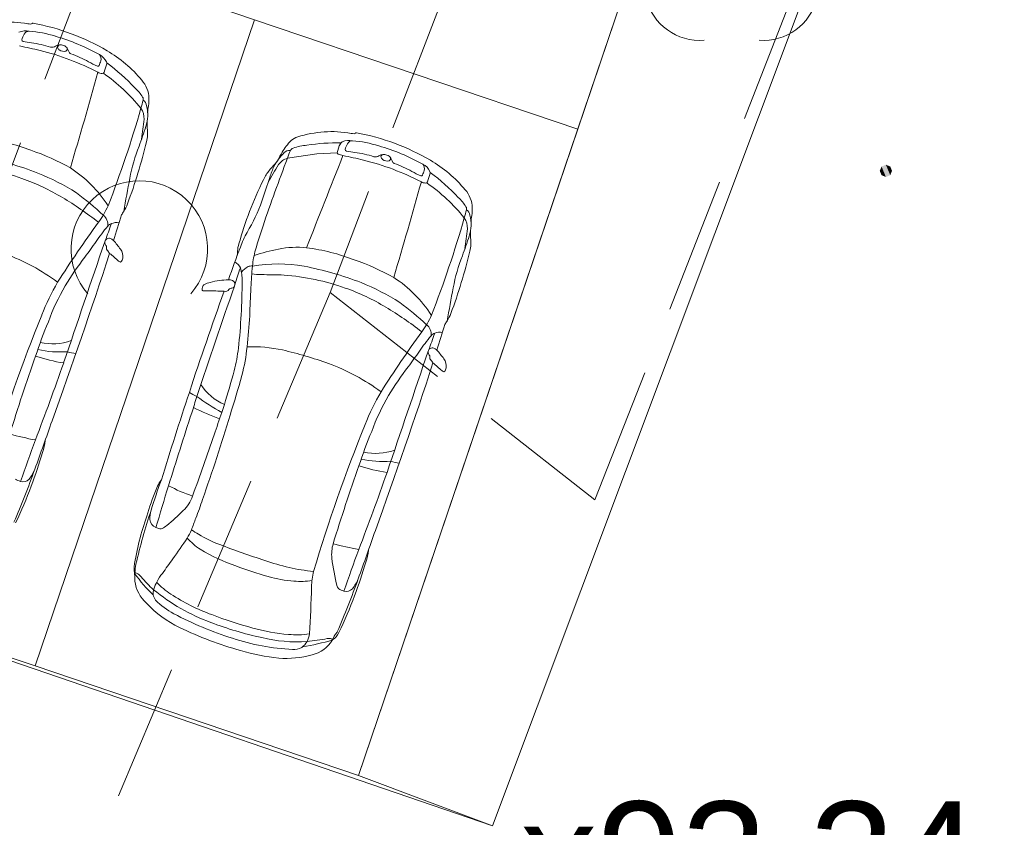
# Model space of a CAD drawing. Header units: metres. Extents: x 6541766 to 6542290, y 5894743 to 5895338.
# Tile 46 of 78: x 6541956.64 to 6541963.85, y 5895214.13 to 5895220.05. Entities that reach past the tile are written whole.
import ezdxf

# ---------------------------------------------------------------- set-up
doc = ezdxf.new("R2010")
doc.units = ezdxf.units.M
doc.linetypes.add('1.0_0.5', pattern=[1.5, 1, -0.5])
for name, color, linetype, lineweight in [('A-OPIS', 4, 'Continuous', 20), ('A-PZT', 4, 'Continuous', 9), ('IE - podklad', 8, 'Continuous', 9)]:
    doc.layers.add(name, color=color, linetype=linetype, lineweight=lineweight)
doc.layers.add('zadrzewienie  zakrzewienie', color=7, linetype='Continuous')
doc.styles.add('MtXpl_Arial37', font='arial.ttf', dxfattribs={"height": 0.2})

# ---------------------------------------------------------------- blocks, each defined once
blk = doc.blocks.new('blok - podklad szary rfqfqw')
at = {"color": 8, "linetype": 'ByBlock', "lineweight": 9}
for p, q in [((6541958.5983, 5895219.0322), (6541958.8144, 5895219.0653)), ((6541958.8144, 5895219.0653), (6541958.9623, 5895219.0727))]:
    blk.add_line(p, q, dxfattribs=at)
at = {"color": 8, "linetype": 'Continuous', "lineweight": 9}
for centre, radius, start, end in [((6541961.615, 5895220.296), 0.4, 193.221, 274.871), ((6541962.085, 5895220.296), 0.4, 265.129, 346.779), ((6541957.514, 5895218.367), 0.5, 318.85, 221.162)]:
    blk.add_arc(centre, radius, start, end, dxfattribs=at)
at = {"color": 8, "linetype": 'ByBlock', "lineweight": 9}
for centre, radius, start, end in [((6541956.5539, 5895219.2244), 0.806, 79.80576, 107.93425), ((6541956.734, 5895220.0135), 0.00831, 80.0944, 131.64394), ((6541956.6822, 5895219.8423), 0.1238, 77.97471, 113.74442), ((6541956.7072, 5895219.9208), 0.0425, 88.99579, 150.18463), ((6541956.7298, 5895220.2006), 0.1859, 259.70499, 266.69007), ((6541956.6425, 5895219.1172), 0.8487, 72.41689, 85.57581), ((6541956.7178, 5895220.0294), 0.0144, 274.97663, 317.74613), ((6541956.4417, 5895218.4026), 1.6455, 59.48385, 79.71641), ((6541956.6652, 5895219.8982), 0.0108, 174.49739, 263.72439), ((6541956.7657, 5895219.8822), 0.1125, 147.91706, 171.27031), ((6541956.8608, 5895220.864), 0.9961, 258.60685, 262.08905), ((6541956.4699, 5895218.4409), 1.546, 60.87977, 73.89084), ((6541955.1319, 5895212.6029), 7.4067, 77.08414, 78.27314), ((6541956.6388, 5895219.158), 0.7243, 71.89777, 83.27164), ((6541956.3086, 5895217.9151), 1.9662, 62.67295, 75.9051), ((6541956.8751, 5895219.8885), 0.0435, 255.04165, 305.55766), ((6541956.9352, 5895219.8004), 0.0632, 67.53453, 123.40724), ((6541956.9355, 5895219.8438), 0.02, 100.28788, 174.01906), ((6541956.9471, 5895219.8511), 0.0319, 189.56076, 232.01898), ((6541956.9593, 5895219.8663), 0.0514, 231.6454, 287.77938), ((6541956.9455, 5895219.8128), 0.048, 27.52786, 73.16338), ((6541956.97, 5895219.833), 0.0164, 287.7624, 27.75354), ((6541956.8373, 5895219.7516), 0.1722, 21.69566, 28.97128), ((6541957.0261, 5895219.8249), 0.0303, 198.60575, 245.04043), ((6541956.7932, 5895218.9913), 0.9599, 39.74002, 59.71982), ((6541956.6978, 5895218.9293), 0.9237, 61.24927, 70.02834), ((6541957.5051, 5895220.386), 0.7418, 240.70025, 246.2738), ((6541957.0527, 5895219.7896), 0.1835, 335.03809, 346.1035), ((6541957.167, 5895219.6857), 0.1194, 25.86571, 62.39629), ((6541957.1861, 5895219.761), 0.0473, 340.92986, 40.16325), ((6541957.2603, 5895219.7298), 0.0162, 342.94905, 29.60093), ((6541899.3445, 5895235.9742), 60.1219, 343.56261, 344.257182), ((6541957.2102, 5895219.7158), 0.00955, 247.91697, 337.56255), ((6541957.2496, 5895219.7335), 0.0812, 241.7979, 263.99463), ((6541957.2422, 5895219.6661), 0.0134, 265.40197, 349.93896), ((6541962.8807, 5895217.8191), 5.9201, 161.21938, 161.84487), ((6541956.4419, 5895218.5911), 1.4123, 42.60731, 53.77502), ((6541956.4624, 5895218.536), 1.369, 39.03669, 54.86273), ((6541957.3836, 5895219.4699), 0.2001, 0.47638, 42.42489), ((6541957.2799, 5895219.3192), 0.3042, 31.97924, 48.52548), ((6541953.1316, 5895220.6234), 4.5618, 344.41941, 345.19858), ((6541957.516, 5895219.4648), 0.0269, 345.46128, 35.41116), ((6541957.5108, 5895219.411), 0.0565, 6.56544, 56.41618), ((6541957.1943, 5895219.465), 0.3895, 352.90606, 0.96626), ((6541949.5317, 5895221.6936), 8.3171, 338.78882, 343.97899), ((6541957.4187, 5895219.325), 0.1297, 356.9947, 34.35047), ((6541957.2989, 5895219.3502), 0.2764, 342.17561, 14.09079), ((6541958.0559, 5895219.3349), 0.4822, 170.21349, 176.31256), ((6541953.6645, 5895219.716), 3.9041, 352.00469, 354.15219), ((6541957.8356, 5895219.2803), 0.2652, 174.43295, 186.0042), ((6541954.1315, 5895220.3764), 3.6058, 339.62234, 342.05725), ((6541957.3438, 5895219.2164), 0.2309, 344.25993, 9.01435), ((6541956.1699, 5895217.6611), 1.5319, 68.97699, 82.47028), ((6541958.9195, 5895218.8644), 0.4182, 134.78774, 149.36891), ((6541958.7081, 5895219.069), 0.1242, 106.31028, 132.08343), ((6541958.9214, 5895218.4214), 0.806, 79.80576, 107.93425), ((6541959.0497, 5895219.0393), 0.1238, 77.97471, 113.74442), ((6541959.0748, 5895219.1178), 0.0425, 88.99579, 150.18463), ((6541959.0973, 5895219.3976), 0.1859, 259.70499, 266.69007), ((6541959.0101, 5895218.3142), 0.8487, 72.41689, 85.57581), ((6541959.0853, 5895219.2264), 0.0144, 274.97663, 317.74613), ((6541959.1015, 5895219.2105), 0.00831, 80.0944, 131.64394), ((6541958.8092, 5895217.5996), 1.6455, 59.48385, 79.71641), ((6541956.154, 5895217.4356), 1.7494, 60.73325, 71.13871), ((6541953.8844, 5895220.0263), 3.7836, 339.46407, 346.66659), ((6541958.8479, 5895218.61), 1.4306, 159.07834, 168.8723), ((6541958.613, 5895219.0373), 0.0527, 81.86003, 140.53449), ((6541958.917, 5895218.9417), 0.3313, 153.52485, 164.14839), ((6541958.6531, 5895219.0716), 0.0372, 110.4707, 151.41505), ((6541958.7753, 5895218.714), 0.4151, 94.75597, 109.01206), ((6541958.9778, 5895217.6055), 1.5405, 89.50703, 98.84838), ((6541959.2204, 5895219.018), 0.2638, 152.90406, 168.03996), ((6541959.0156, 5895219.1227), 0.0338, 117.74854, 152.77186), ((6541959.0328, 5895219.0953), 0.0108, 174.49739, 263.72439), ((6541959.1332, 5895219.0792), 0.1125, 147.91706, 171.27031), ((6541959.2283, 5895220.061), 0.9961, 258.60685, 262.08905), ((6541958.8375, 5895217.638), 1.546, 60.87977, 73.89084), ((6541955.884, 5895216.6276), 2.4617, 68.8879, 79.02974), ((6541971.2794, 5895214.1794), 13.578, 159.05907, 161.27545), ((6541958.237, 5895219.2095), 0.348, 315.73634, 326.42545), ((6541958.8505, 5895218.7898), 0.3954, 134.71677, 152.01673), ((6541957.3783, 5895219.6771), 1.3248, 330.11566, 333.08915), ((6541958.6304, 5895218.9185), 0.1182, 105.76462, 145.2232), ((6542297.3974, 5895085.0686), 363.952, 158.399375, 158.513649), ((6541958.9711, 5895219.0716), 0.0088, 172.76704, 254.01963), ((6541959.1173, 5895219.4834), 0.4458, 250.52175, 255.38123), ((6541957.4994, 5895211.8), 7.4067, 77.08414, 78.27314), ((6541959.0064, 5895218.355), 0.7243, 71.89777, 83.27164), ((6541958.6761, 5895217.1122), 1.9662, 62.67295, 75.9051), ((6541959.2427, 5895219.0855), 0.0435, 255.04165, 305.55766), ((6541959.3028, 5895218.9974), 0.0632, 67.53453, 123.40724), ((6541959.3031, 5895219.0408), 0.02, 100.28788, 174.01906), ((6541959.3146, 5895219.0482), 0.0319, 189.56076, 232.01898), ((6541959.3269, 5895219.0633), 0.0514, 231.6454, 287.77938), ((6541959.313, 5895219.0099), 0.048, 27.52786, 73.16338), ((6541959.3375, 5895219.03), 0.0164, 287.7624, 27.75354), ((6541959.2049, 5895218.9486), 0.1722, 21.69566, 28.97128), ((6541959.1608, 5895218.1883), 0.9599, 39.74002, 59.71982), ((6541956.0596, 5895217.1905), 1.7952, 70.66658, 85.33197), ((6541956.5033, 5895218.1817), 0.9297, 32.7369, 57.03369), ((6541958.786, 5895218.6854), 0.411, 136.8307, 147.97407), ((6541959.9752, 5895218.0581), 1.7146, 147.24121, 152.34762), ((6541959.2598, 5895218.6263), 0.8349, 155.2904, 161.44166), ((6541959.3936, 5895219.022), 0.0303, 198.60575, 245.04043), ((6541959.0653, 5895218.1263), 0.9237, 61.24927, 70.02834), ((6541959.4203, 5895218.9866), 0.1835, 335.03809, 346.1035), ((6541959.5345, 5895218.8828), 0.1194, 25.86571, 62.39629), ((6541959.5536, 5895218.958), 0.0473, 340.92986, 40.16325), ((6541956.1084, 5895217.3463), 1.6322, 58.92177, 70.47071), ((6541956.0877, 5895217.2457), 1.812, 57.80073, 67.85565), ((6541973.4588, 5895215.8617), 16.2977, 169.30565, 170.17468), ((6541960.7937, 5895217.6979), 2.6466, 152.90426, 163.87467), ((6541953.9592, 5895220.2683), 4.7145, 340.81001, 343.02646), ((6541959.8727, 5895219.5831), 0.7418, 240.70025, 246.2738), ((6541959.5778, 5895218.9128), 0.00955, 247.91697, 337.56255), ((6541965.2482, 5895217.0161), 5.9201, 161.21938, 161.84487), ((6541959.6278, 5895218.9268), 0.0162, 342.94905, 29.60093), ((6541958.8094, 5895217.7881), 1.4123, 42.60731, 53.77502), ((6541901.712, 5895235.1713), 60.1219, 343.56261, 344.257182), ((6541959.6171, 5895218.9306), 0.0812, 241.7979, 263.99463), ((6541959.6097, 5895218.8631), 0.0134, 265.40197, 349.93896), ((6541958.83, 5895217.733), 1.369, 39.03669, 54.86273), ((6541959.7511, 5895218.6669), 0.2001, 0.47638, 42.42489), ((6541955.7435, 5895216.7089), 2.3664, 51.58307, 59.32106), ((6541955.5492, 5895216.772), 2.5081, 47.32532, 53.15329), ((6541959.6474, 5895218.5163), 0.3042, 31.97924, 48.52548), ((6541956.6702, 5895218.9646), 0.6759, 323.54987, 335.50896), ((6541957.2259, 5895218.7626), 0.2115, 325.49266, 342.48357), ((6541957.0386, 5895219.2277), 1.4644, 329.7245, 339.65808), ((6541955.4992, 5895219.8205), 4.5618, 344.41941, 345.19858), ((6541959.8836, 5895218.6618), 0.0269, 345.46128, 35.41116), ((6541959.8783, 5895218.608), 0.0565, 6.56544, 56.41618), ((6541959.5618, 5895218.662), 0.3895, 352.90606, 0.96626), ((6541957.1936, 5895218.5458), 0.0895, 352.91514, 51.54512), ((6541449.3471, 5895379.4807), 532.8968, 342.409089, 342.430217), ((6541957.4763, 5895218.5785), 0.0996, 139.79773, 157.51278), ((6541951.8992, 5895220.8907), 8.3171, 338.78882, 343.97899), ((6541959.7863, 5895218.5221), 0.1297, 356.9947, 34.35047), ((6541959.6664, 5895218.5472), 0.2764, 342.17561, 14.09079), ((6541960.4235, 5895218.532), 0.4822, 170.21349, 176.31256), ((6541964.5384, 5895213.2612), 9.042, 144.1012, 147.46043), ((6541958.3581, 5895217.6331), 1.4036, 140.02793, 145.81578), ((6541953.8435, 5895219.7358), 3.6618, 339.10083, 341.15823), ((6541957.3242, 5895218.5029), 0.0526, 106.73159, 142.69057), ((6541957.3487, 5895218.4597), 0.1015, 80.0491, 112.93363), ((6541963.7279, 5895216.7622), 5.597, 161.4995, 163.40944), ((6541956.032, 5895218.913), 3.9041, 352.00469, 354.15219), ((6541957.2884, 5895218.4151), 0.028, 120.7743, 215.92265), ((6541957.2918, 5895218.4199), 0.0261, 81.76075, 132.74621), ((6541957.2835, 5895218.39), 0.0571, 43.53701, 77.81505), ((6541958.8829, 5895218.1621), 0.6657, 150.54411, 160.86388), ((6541956.499, 5895219.5734), 3.6058, 339.62234, 342.05725), ((6541959.7113, 5895218.4134), 0.2309, 344.25993, 9.01435), ((6541960.2032, 5895218.4773), 0.2652, 174.43295, 186.0042), ((6542222.7483, 5895127.9148), 280.4904, 161.175516, 161.367053), ((6541954.6664, 5895220.1589), 3.0695, 322.92181, 325.53035), ((6541957.186, 5895218.3399), 0.099, 28.94297, 36.4132), ((6541957.2522, 5895218.3788), 0.0223, 349.21668, 23.71812), ((6541957.2966, 5895218.3717), 0.0227, 172.60312, 211.86016), ((6541956.7492, 5895217.9109), 0.7747, 36.01422, 42.00305), ((6541957.3023, 5895218.3119), 0.0916, 352.26065, 36.54557), ((6541963.8414, 5895216.2016), 5.9971, 158.6971, 161.12013), ((6541958.5214, 5895218.3293), 0.2895, 159.01072, 181.23986), ((6541958.8838, 5895216.6824), 1.7212, 101.77918, 107.9165), ((6541958.669, 5895217.6371), 0.743, 84.65373, 100.58975), ((6541958.5375, 5895216.8581), 1.5319, 68.97699, 82.47028), ((6541955.9822, 5895216.8525), 1.5781, 53.72549, 69.61769), ((6541917.7182, 5895231.2405), 41.629, 340.15378, 341.94072), ((6541958.8145, 5895216.9981), 2.1457, 142.36457, 149.18911), ((6541956.7119, 5895217.8981), 0.73, 36.80701, 39.23099), ((6541956.0136, 5895216.7695), 2.0243, 48.22482, 50.67506), ((6541957.355, 5895218.3023), 0.0381, 308.88812, 355.85933), ((6541959.064, 5895218.1725), 0.7249, 164.98927, 174.42739), ((6541956.2519, 5895219.2233), 3.7836, 339.46407, 346.66659), ((6541961.2154, 5895217.807), 1.4306, 159.07834, 168.8723), ((6541957.3938, 5895218.3144), 0.0473, 228.03488, 242.63096), ((6541957.3753, 5895218.2775), 0.00607, 238.26215, 307.2572), ((6541958.1707, 5895218.1923), 0.0912, 24.16037, 62.10183), ((6541959.9142, 5895217.6192), 1.769, 159.8141, 164.03209), ((6541957.9666, 5895218.145), 0.2995, 357.74661, 16.42663), ((6541958.3629, 5895218.1262), 0.1237, 115.18512, 145.04421), ((6541958.3366, 5895218.1714), 0.0718, 85.22645, 111.48359), ((6541960.8017, 5895217.9844), 2.4727, 173.99788, 177.68385), ((6541958.5265, 5895217.1136), 1.1442, 80.26424, 99.25275), ((6541958.2516, 5895215.8246), 2.4617, 68.8879, 79.02974), ((6541958.5215, 5895216.6326), 1.7494, 60.73325, 71.13871), ((6541958.4033, 5895218.5736), 0.394, 260.33764, 270.44027), ((6541958.2422, 5895203.3887), 14.7919, 88.71758, 89.36434), ((6541958.4272, 5895216.3876), 1.7952, 70.66658, 85.33197), ((6541958.8709, 5895217.3787), 0.9297, 32.7369, 57.03369), ((6541958.4272, 5895217.2488), 1.7468, 149.90273, 158.67823), ((6541958.274, 5895217.3253), 1.5138, 149.34823, 160.37246), ((6542011.8995, 5895199.3474), 56.8682, 160.75051, 161.61062), ((6541958.0166, 5895218.0755), 0.0425, 162.46603, 191.70985), ((6541958.0135, 5895218.0755), 0.0396, 125.4297, 161.152), ((6541958.0512, 5895218.002), 0.1219, 98.83084, 119.81536), ((6541958.146, 5895217.7276), 0.4108, 96.32248, 106.04398), ((6541958.1892, 5895217.5458), 0.5968, 92.14374, 98.52193), ((6541958.1698, 5895218.0711), 0.0711, 67.48119, 92.3639), ((6541958.1911, 5895218.0517), 0.0286, 89.60133, 136.7781), ((6541958.1852, 5895218.1078), 0.0281, 282.55525, 334.82722), ((6541958.1825, 5895218.1092), 0.0312, 334.53233, 62.10086), ((6541953.8881, 5895218.1225), 4.3778, 353.69075, 0.14003), ((6541963.8319, 5895217.7438), 5.5114, 176.45828, 178.60783), ((6541958.4759, 5895216.5433), 1.6322, 58.92177, 70.47071), ((6541958.4553, 5895216.4428), 1.812, 57.80073, 67.85565), ((6541975.8264, 5895215.0588), 16.2977, 169.30565, 170.17468), ((6541980.78, 5895209.8582), 24.0839, 160.09607, 161.95802), ((6541957.9808, 5895218.067), 0.00586, 181.65504, 275.78891), ((6541958.0216, 5895219.4037), 1.3431, 268.28748, 269.56141), ((6541958.0295, 5895216.4005), 1.6602, 86.36172, 90.62718), ((6541958.1439, 5895218.0864), 0.0304, 252.66881, 330.23322), ((6541958.111, 5895215.906), 2.3664, 51.58307, 59.32106), ((6541957.9168, 5895215.969), 2.5081, 47.32532, 53.15329), ((6541968.3233, 5895213.2259), 12.4292, 157.99016, 163.24734), ((6541953.9998, 5895218.138), 4.3302, 353.53814, 356.5543), ((6541959.0378, 5895218.1617), 0.6759, 323.54987, 335.50896), ((6541959.5935, 5895217.9597), 0.2115, 325.49266, 342.48357), ((6541959.3432, 5895216.7625), 2.7154, 156.7614, 162.42115), ((6541959.5611, 5895217.7428), 0.0895, 352.91514, 51.54512), ((6541451.7146, 5895378.6777), 532.8968, 342.409089, 342.430217), ((6541959.8438, 5895217.7756), 0.0996, 139.79773, 157.51278), ((6541966.9059, 5895212.4583), 9.042, 144.1012, 147.46043), ((6541960.7256, 5895216.8301), 1.4036, 140.02793, 145.81578), ((6541956.2111, 5895218.9329), 3.6618, 339.10083, 341.15823), ((6541959.6918, 5895217.6999), 0.0526, 106.73159, 142.69057), ((6541959.7162, 5895217.6568), 0.1015, 80.0491, 112.93363), ((6541956.877, 5895218.097), 0.4241, 257.92761, 288.97543), ((6541957.0912, 5895217.7615), 1.2162, 344.75879, 354.7737), ((6541958.3405, 5895216.6047), 1.0467, 77.79352, 92.08466), ((6541959.6593, 5895217.617), 0.0261, 81.76075, 132.74621), ((6541959.651, 5895217.587), 0.0571, 43.53701, 77.81505), ((6541969.074, 5895213.1843), 13.081, 160.35273, 162.99089), ((6541957.1631, 5895218.8173), 1.3006, 251.69471, 261.01063), ((6541956.9336, 5895218.351), 0.7379, 257.23607, 274.20087), ((6541957.0618, 5895217.8227), 0.2206, 250.34154, 266.88431), ((6541956.9806, 5895217.7907), 1.2676, 345.60675, 353.23592), ((6541957.8706, 5895214.6425), 3.0642, 70.3839, 76.96378), ((6542225.1158, 5895127.1119), 280.4904, 161.175516, 161.367053), ((6541957.034, 5895219.356), 3.0695, 322.92181, 325.53035), ((6541959.6559, 5895217.6121), 0.028, 120.7743, 215.92265), ((6541959.5536, 5895217.5369), 0.099, 28.94297, 36.4132), ((6541959.6198, 5895217.5759), 0.0223, 349.21668, 23.71812), ((6541959.6642, 5895217.5688), 0.0227, 172.60312, 211.86016), ((6541959.1167, 5895217.1079), 0.7747, 36.01422, 42.00305), ((6541937.7622, 5895224.2697), 20.3455, 338.96917, 340.66273), ((6541958.3497, 5895216.0496), 1.5781, 53.72549, 69.61769), ((6541920.0857, 5895230.4375), 41.629, 340.15378, 341.94072), ((6541961.182, 5895216.1951), 2.1457, 142.36457, 149.18911), ((6541959.0794, 5895217.0951), 0.73, 36.80701, 39.23099), ((6541958.3811, 5895215.9665), 2.0243, 48.22482, 50.67506), ((6541959.6698, 5895217.5089), 0.0916, 352.26065, 36.54557), ((6541945.9292, 5895220.8921), 12.7457, 343.29118, 344.45156), ((6541951.3083, 5895219.3545), 7.2146, 342.2099, 344.62581), ((6541959.7614, 5895217.5114), 0.0473, 228.03488, 242.63096), ((6541959.7428, 5895217.4745), 0.00607, 238.26215, 307.2572), ((6541959.7225, 5895217.4994), 0.0381, 308.88812, 355.85933), ((6541958.2968, 5895217.591), 0.3971, 213.07923, 246.21949), ((6541989.0337, 5895207.0142), 32.8129, 161.69992, 162.87689), ((6541958.0084, 5895217.4896), 0.2146, 233.3895, 250.08808), ((6541953.3191, 5895218.6824), 4.8222, 341.69416, 343.18903), ((6541958.9376, 5895218.6462), 1.6882, 233.57867, 240.93852), ((6541960.7947, 5895216.4458), 1.7468, 149.90273, 158.67823), ((6541960.6415, 5895216.5224), 1.5138, 149.34823, 160.37246), ((6541970.3492, 5895213.0915), 12.8938, 161.28986, 161.55739), ((6542035.1542, 5895192.3908), 81.1328, 162.218438, 162.614439), ((6541958.9556, 5895219.3342), 2.371, 243.8286, 248.87872), ((6541946.3825, 5895220.661), 12.3068, 340.40152, 343.42465), ((6541937.1745, 5895224.2482), 22.1066, 340.87803, 341.3275), ((6539952.4294, 5895929.2441), 2127.1906, 340.4308561, 340.4409631), ((6541970.6908, 5895212.4229), 12.4292, 157.99016, 163.24734), ((6541957.3902, 5895220.2058), 3.2998, 255.52231, 258.85558), ((6541946.0318, 5895220.9987), 12.6747, 339.48969, 341.64097), ((6541961.7107, 5895215.9595), 2.7154, 156.7614, 162.42115), ((6541997.942, 5895202.0701), 43.8011, 160.11503, 160.53709), ((6541956.4474, 5895216.9986), 0.3781, 341.25642, 354.8754), ((6541953.7645, 5895217.7755), 3.1709, 338.82422, 343.54175), ((6541959.2446, 5895217.2941), 0.4241, 257.92761, 288.97543), ((6541971.4416, 5895212.3814), 13.081, 160.35273, 162.99089), ((6541959.5306, 5895218.0144), 1.3006, 251.69471, 261.01063), ((6541959.3011, 5895217.548), 0.7379, 257.23607, 274.20087), ((6541959.4294, 5895217.0198), 0.2206, 250.34154, 266.88431), ((6541950.0037, 5895219.1971), 7.1742, 336.76276, 340.09024), ((6541956.3972, 5895216.9061), 0.3833, 323.85951, 336.61844), ((6541940.1297, 5895223.4667), 20.3455, 338.96917, 340.66273), ((6541956.6855, 5895216.8026), 0.1443, 236.84272, 253.1732), ((6541956.662, 5895216.7262), 0.0643, 253.55432, 314.1479), ((6541960.9864, 5895215.4309), 3.5372, 159.40416, 163.18471), ((6541957.8344, 5895216.5451), 0.2056, 140.72566, 155.52932), ((6541953.9291, 5895217.6497), 2.9726, 334.30612, 339.93961), ((6541959.3167, 5895215.9078), 1.819, 156.59844, 163.18375), ((6541969.4584, 5895212.9426), 12.2974, 162.53554, 164.02741), ((6541958.2578, 5895217.621), 1.1208, 241.78816, 251.54953), ((6541957.6734, 5895216.629), 0.2404, 312.31685, 342.75889), ((6541956.066, 5895217.1283), 2.0009, 338.51471, 342.69068), ((6541960.0308, 5895215.5885), 2.5968, 160.99762, 169.45622), ((6541961.7464, 5895215.0702), 4.3708, 161.5402, 166.94486), ((6541957.8328, 5895216.3858), 0.2422, 163.60919, 180.3183), ((6541956.8179, 5895217.4497), 1.4255, 309.01889, 315.53656), ((6541957.6586, 5895216.391), 0.0683, 185.44512, 250.49876), ((6541965.4027, 5895213.476), 8.0247, 158.6654, 159.32583), ((6541957.684, 5895216.4256), 0.1101, 244.05228, 259.55671), ((6541957.6707, 5895216.342), 0.0255, 254.88899, 296.04428), ((6541957.5395, 5895216.5609), 0.2807, 300.48833, 308.80234), ((6541957.3616, 5895216.5461), 0.5834, 329.48768, 336.03007), ((6541957.6196, 5895215.7975), 0.5809, 55.69008, 61.72417), ((6541958.365, 5895216.9506), 0.7924, 238.16566, 250.65411), ((6539954.7969, 5895928.4411), 2127.1906, 340.4308561, 340.4409631), ((6541955.2522, 5895217.9373), 3.1096, 323.71621, 327.13784), ((6541958.2691, 5895216.6196), 0.5482, 222.39836, 235.5549), ((6541960.1072, 5895221.3254), 5.5008, 248.62684, 252.27423), ((6541959.2098, 5895216.1291), 0.288, 164.11737, 185.31096), ((6541959.7577, 5895219.4029), 3.2998, 255.52231, 258.85558), ((6541958.6315, 5895217.2674), 1.2892, 238.5622, 251.40132), ((6542000.3095, 5895201.2671), 43.8011, 160.11503, 160.53709), ((6541958.815, 5895216.1957), 0.3781, 341.25642, 354.8754), ((6541957.9047, 5895216.0263), 0.4286, 174.99882, 188.14176), ((6541958.1904, 5895215.95), 0.71, 171.28598, 181.26541), ((6541890.7072, 5895263.9105), 82.3533, 324.417187, 324.507963), ((6541958.9824, 5895217.6667), 1.6739, 250.81743, 257.17548), ((6541961.112, 5895216.4088), 2.2104, 187.96816, 193.41876), ((6541956.1321, 5895216.9725), 3.1709, 338.82422, 343.54175), ((6541958.286, 5895216.5498), 0.9808, 214.88439, 226.91669), ((6541957.4823, 5895215.9599), 0.0345, 54.08916, 90.88664), ((6541957.396, 5895215.8472), 0.1764, 41.95967, 52.85972), ((6541957.9991, 5895215.7376), 0.405, 141.28713, 151.35243), ((6541959.1484, 5895218.48), 2.6054, 249.13107, 254.62742), ((6541958.9009, 5895217.2536), 1.2531, 256.61755, 264.88237), ((6541959.3489, 5895215.8752), 0.5748, 166.89201, 178.30963), ((6541957.7431, 5895215.9711), 0.2652, 187.97992, 228.276), ((6541958.1846, 5895216.5112), 0.8546, 219.71395, 228.47647), ((6541958.1186, 5895215.692), 0.5321, 153.21394, 159.82451), ((6541958.0413, 5895216.3035), 0.5507, 223.32182, 237.3813), ((6541958.7025, 5895216.801), 0.8683, 253.62937, 266.28651), ((6541958.6959, 5895216.3409), 0.4094, 263.03131, 281.53638), ((6541952.3712, 5895218.3941), 7.1742, 336.76276, 340.09024), ((6541958.7648, 5895216.1031), 0.3833, 323.85951, 336.61844), ((6541957.7057, 5895215.8479), 0.0908, 162.31353, 215.98839), ((6541958.5264, 5895216.9736), 1.4283, 230.50448, 249.94855), ((6541949.3445, 5895216.1184), 9.4326, 356.53533, 358.62562), ((6541958.9961, 5895215.9073), 0.036, 198.59644, 232.41767), ((6541959.0531, 5895215.9996), 0.1443, 236.84272, 253.1732), ((6541959.0295, 5895215.9232), 0.0643, 253.55432, 314.1479), ((6541958.1419, 5895216.2988), 0.7792, 222.41746, 244.66155), ((6541958.0189, 5895216.1785), 0.5449, 224.79591, 242.3873), ((6541958.5104, 5895216.9871), 1.3797, 236.27448, 250.25048), ((6541956.2966, 5895216.8467), 2.9726, 334.30612, 339.93961), ((6541958.9651, 5895217.9534), 2.5562, 242.03466, 252.49078), ((6541958.9685, 5895218.0701), 2.6103, 249.08585, 257.65111), ((6541959.1715, 5895218.6383), 3.1578, 249.08563, 254.83706), ((6541958.9153, 5895217.8568), 2.5185, 243.92844, 254.81677), ((6541958.7128, 5895216.8831), 1.3438, 254.13827, 265.40177), ((6541958.8483, 5895215.6207), 0.1416, 303.77659, 333.67631), ((6541958.9102, 5895215.5872), 0.0583, 316.4487, 336.0835), ((6541958.7093, 5895217.0458), 1.614, 251.45738, 267.37537), ((6541958.6694, 5895216.5933), 1.1039, 256.42582, 273.76489), ((6541958.6648, 5895216.126), 0.5854, 264.14329, 279.34525), ((6541958.612, 5895215.5643), 0.1487, 307.80828, 353.82319), ((6541958.4037, 5895217.2598), 1.8331, 279.6208, 286.59036), ((6541958.6062, 5895216.9304), 1.4449, 275.38515, 281.34151), ((6541958.7324, 5895215.6137), 0.2239, 281.94032, 330.3808), ((6541958.9023, 5895215.4604), 0.0545, 69.8647, 102.61178), ((6541958.9059, 5895215.474), 0.0406, 54.83854, 68.03289), ((6541958.698, 5895215.6267), 0.2603, 331.63667, 337.25971), ((6541959.0081, 5895215.4937), 0.0772, 136.2281, 155.20743), ((6541958.6964, 5895216.8971), 1.5356, 253.32007, 263.95389), ((6541958.6477, 5895215.5499), 0.117, 263.96107, 298.31), ((6541958.5866, 5895216.0802), 0.712, 265.81705, 285.65297)]:
    blk.add_arc(centre, radius, start, end, dxfattribs=at)
at = {"color": 8, "linetype": 'Continuous', "lineweight": 9, "extrusion": (0, 0, -1)}
for points in [[(-6541962.9482, 5895218.9082), (-6541962.9482, 5895218.9718), (-6541962.935, 5895218.94)], [(-6541962.9482, 5895218.9718), (-6541962.98, 5895218.895), (-6541962.98, 5895218.985)], [(-6541962.9482, 5895218.9718), (-6541962.9482, 5895218.9082), (-6541962.98, 5895218.895)], [(-6541962.98, 5895218.985), (-6541962.98, 5895218.895), (-6541963.0118, 5895218.9082)], [(-6541962.98, 5895218.985), (-6541963.0118, 5895218.9082), (-6541963.0118, 5895218.9718)], [(-6541963.0118, 5895218.9718), (-6541963.0118, 5895218.9082), (-6541963.025, 5895218.94)]]:
    blk.add_solid(points, dxfattribs=at)
at = {"layer": 'A-PZT', "color": 8, "lineweight": 9}
for p, q in [((6541962.3297, 5895223.9797), (6541959.1179, 5895214.5095)), ((6541960.7238, 5895219.2446), (6541962.3297, 5895223.9797)), ((6541960.0997, 5895214.1413), (6541963.6246, 5895223.5405)), ((6541960.0997, 5895214.1413), (6541963.6246, 5895223.5405)), ((6541958.3562, 5895220.0475), (6541955.9887, 5895220.8505)), ((6541956.7503, 5895215.3125), (6541958.3562, 5895220.0475)), ((6541958.3562, 5895220.0475), (6541956.7503, 5895215.3125)), ((6541958.3562, 5895220.0475), (6541960.7238, 5895219.2446)), ((6541960.7238, 5895219.2446), (6541958.3562, 5895220.0475)), ((6541959.1179, 5895214.5095), (6541960.7238, 5895219.2446)), ((6541949.6477, 5895217.7213), (6541960.0997, 5895214.1413)), ((6541954.3828, 5895216.1154), (6541956.7503, 5895215.3125)), ((6541956.7503, 5895215.3125), (6541959.1179, 5895214.5095)), ((6541959.1179, 5895214.5095), (6541960.0997, 5895214.1413))]:
    blk.add_line(p, q, dxfattribs=at)
at = {"layer": 'zadrzewienie  zakrzewienie', "color": 8, "linetype": '1.0_0.5', "lineweight": 9}
for p, q in [((6541956.29, 5895218.21), (6541980.66, 5895282.38)), ((6541983.29, 5895281.84), (6541958.91, 5895218.05)), ((6541983.29, 5895281.84), (6541958.91, 5895218.05)), ((6541960.85, 5895216.53), (6541986.23, 5895281.35)), ((6541958.91, 5895218.05), (6541946.71, 5895189)), ((6541958.91, 5895218.05), (6541960.85, 5895216.53))]:
    blk.add_line(p, q, dxfattribs=at)
at = {"layer": 'A-OPIS', "color": 8, "lineweight": 9, "style": 'MtXpl_Arial37'}
blk.add_text('x93,24', height=0.8, dxfattribs=at).set_placement((6541960.306, 5895213.5203))

msp = doc.modelspace()

# ---------------------------------------------------------------- block references
at = {"layer": 'IE - podklad'}
msp.add_blockref('blok - podklad szary rfqfqw', (0, 0), dxfattribs=at)

doc.saveas('drawing.dxf')
